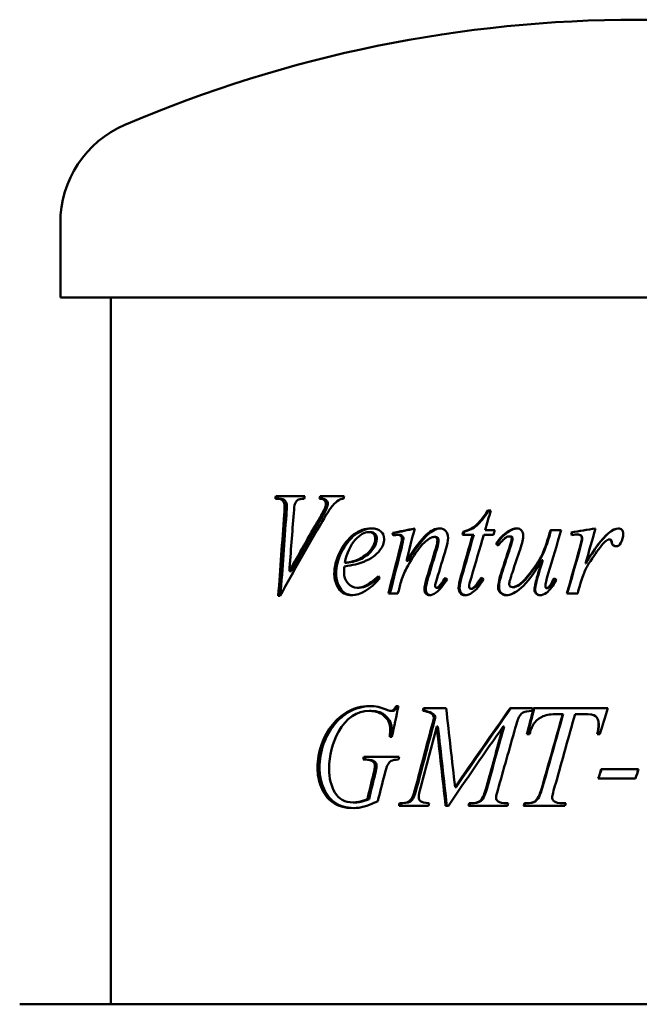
# Model space of a CAD drawing. Header units: millimetres. Extents: x 238 to 1022, y 218 to 673.
# Tile 3 of 4: x 612 to 803, y 370 to 673. Entities that reach past the tile are written whole.
import ezdxf

# ---------------------------------------------------------------- set-up
doc = ezdxf.new("R2010")
doc.units = ezdxf.units.MM
doc.header["$LTSCALE"] = 3
doc.layers.add('Widoczne (ISO)', color=7, linetype='Continuous', lineweight=50)

msp = doc.modelspace()

# ---------------------------------------------------------------- linework, layer by layer
at = {"layer": 'Widoczne (ISO)'}
for p, q in [((624.93, 587.5), (624.93, 610.5)), ((979.93, 587.5), (624.93, 587.5)), ((640.43, 370), (640.43, 587.5)), ((691.09, 525.6), (691.68, 525.6)), ((700.17, 526.41), (691.25, 526.41)), ((692.36, 525.6), (691.68, 525.6)), ((705.3, 525.6), (704.7, 525.6)), ((712.24, 526.41), (704.91, 526.41)), ((706.96, 522.84), (706.37, 522.84)), ((757.33, 521.95), (756.39, 521.95)), ((720.34, 515.34), (719.83, 515.34)), ((749.15, 515.38), (748.81, 515.38)), ((758.56, 515.92), (755.62, 515.92)), ((762.88, 515.48), (762.63, 515.48)), ((779.02, 515.92), (775.7, 515.92)), ((782.16, 515.21), (782.03, 515.21)), ((727.59, 515.07), (727.12, 515.07)), ((729.28, 514.48), (728.82, 514.48)), ((740.32, 513.84), (739.94, 513.84)), ((748.61, 514.5), (751.81, 514.5)), ((752.12, 514.5), (751.81, 514.5)), ((755.2, 514.5), (758.21, 514.5)), ((763.35, 514.01), (763.11, 514.01)), ((775.36, 514.09), (775.19, 514.09)), ((784.04, 514.6), (783.93, 514.6)), ((785.16, 514.26), (785.05, 514.26)), ((793.92, 513.06), (793.87, 513.06)), ((794.53, 512.32), (794.48, 512.32)), ((759.21, 511.71), (758.94, 511.71)), ((731.8, 506.46), (731.37, 506.46)), ((773.32, 506.63), (773.14, 506.63)), ((696.04, 503.25), (695.38, 503.25)), ((712.98, 505.85), (712.42, 505.85)), ((786.59, 505.68), (786.49, 505.68)), ((716.82, 498.2), (716.29, 498.2)), ((741.07, 498.15), (740.69, 498.15)), ((741.58, 498.42), (741.21, 498.42)), ((751.5, 497.86), (751.18, 497.86)), ((752.72, 498.59), (752.41, 498.59)), ((764.27, 498.37), (764.04, 498.37)), ((774.71, 498.06), (774.54, 498.06)), ((691.98, 495.73), (692.57, 495.73)), ((725.85, 496.41), (728.78, 496.41)), ((780.74, 496.41), (784.1, 496.41)), ((728.93, 461.77), (728.21, 461.77)), ((743.62, 461.09), (736.63, 461.09)), ((770.21, 461.09), (763.3, 461.09)), ((770.21, 461.09), (770.21, 460.28)), ((793.35, 461.09), (770.52, 461.09)), ((720.57, 460.28), (720.06, 460.28)), ((726.96, 460.28), (726.5, 460.28)), ((736.84, 460.28), (736.43, 460.28)), ((740.35, 458.41), (739.96, 458.41)), ((777.78, 459.3), (779.48, 459.3)), ((779.62, 459.3), (779.48, 459.3)), ((783.27, 459.3), (785.73, 459.3)), ((785.83, 459.3), (785.73, 459.3)), ((741.09, 455.5), (740.71, 455.5)), ((761.42, 455.5), (761.16, 455.5)), ((726.24, 452.31), (726.95, 452.31)), ((768.46, 453.12), (769.25, 453.12)), ((790.08, 453.12), (790.88, 453.12)), ((729.15, 446.16), (718.27, 446.16)), ((718.06, 445.3), (718.59, 445.3)), ((719.1, 445.3), (718.59, 445.3)), ((721.68, 444.66), (721.18, 444.66)), ((802.78, 442.39), (791.32, 442.39)), ((790.42, 439.44), (801.88, 439.44)), ((746.69, 436.82), (746.35, 436.82)), ((734.44, 436.01), (734.02, 436.01)), ((715.53, 432.12), (714.99, 432.12)), ((719.9, 433.17), (719.38, 433.17)), ((729.11, 431.09), (738.16, 431.09)), ((729.85, 431.9), (729.3, 431.9)), ((730.3, 431.9), (729.85, 431.9)), ((733.12, 432.9), (732.69, 432.9)), ((743.46, 431.09), (744.31, 431.09)), ((750.51, 431.09), (762.47, 431.09)), ((751.3, 431.9), (750.72, 431.9)), ((751.61, 431.9), (751.3, 431.9)), ((754.02, 432.39), (753.72, 432.39)), ((762.66, 431.9), (762.16, 431.9)), ((767.45, 431.09), (780.16, 431.09)), ((768.26, 431.9), (767.69, 431.9)), ((768.47, 431.9), (768.26, 431.9)), ((771.05, 432.46), (770.86, 432.46)), ((780.4, 431.9), (779.41, 431.9)), ((612.43, 370), (792.43, 370)), ((1022.43, 370), (792.43, 370))]:
    msp.add_line(p, q, dxfattribs=at)
for centre, radius, start, end in [((802.43, 273), 400, 66.7905, 113.2095), ((657.71, 610.5), 32.78, 113.2095, 180)]:
    msp.add_arc(centre, radius, start, end, dxfattribs=at)
for points in [[(691.09, 525.6), (691.14, 525.87), (691.19, 526.14), (691.25, 526.41)], [(691.77, 525.6), (691.83, 525.87), (691.88, 526.14), (691.93, 526.41)], [(700.17, 526.41), (700.1, 526.14), (700.04, 525.87), (699.98, 525.6)], [(704.7, 525.6), (704.77, 525.87), (704.84, 526.14), (704.91, 526.41)], [(705.3, 525.6), (705.37, 525.87), (705.44, 526.14), (705.51, 526.41)], [(712.06, 525.6), (711.46, 525.54), (710.99, 525.4), (710.64, 525.19)], [(712.24, 526.41), (712.18, 526.14), (712.12, 525.87), (712.06, 525.6)], [(693.8, 520.7), (693.89, 521.98), (693.93, 522.84), (693.93, 523.28)], [(694.47, 520.7), (694.56, 521.98), (694.6, 522.84), (694.6, 523.28)], [(697.06, 523.91), (696.95, 523.59), (696.84, 522.66), (696.73, 521.14)], [(704.44, 519.23), (705.46, 520.96), (706.1, 522.17), (706.37, 522.84)], [(705.05, 519.23), (706.06, 520.96), (706.7, 522.17), (706.96, 522.84)], [(706.37, 522.84), (706.54, 523.29), (706.62, 523.69), (706.62, 524.04)], [(706.96, 522.84), (707.13, 523.29), (707.21, 523.69), (707.21, 524.04)], [(757.33, 521.95), (756.76, 519.94), (756.19, 517.93), (755.62, 515.92)], [(691.98, 495.73), (692.58, 504.05), (693.19, 512.38), (693.8, 520.7)], [(705.56, 518.69), (701.05, 511.04), (696.71, 503.38), (692.57, 495.73)], [(692.68, 495.92), (693.27, 504.18), (693.87, 512.44), (694.47, 520.7)], [(696.73, 521.14), (696.27, 515.18), (695.82, 509.22), (695.38, 503.25)], [(695.38, 503.25), (698.31, 508.58), (701.33, 513.91), (704.44, 519.23)], [(696.04, 503.25), (698.95, 508.58), (701.96, 513.91), (705.05, 519.23)], [(727.12, 515.07), (729.37, 515.52), (731.65, 515.98), (733.95, 516.44)], [(727.59, 515.07), (729.68, 515.49), (731.79, 515.92), (733.93, 516.35)], [(733.95, 516.44), (733.09, 513.11), (732.22, 509.79), (731.37, 506.46)], [(748.61, 514.5), (748.68, 514.8), (748.75, 515.09), (748.81, 515.38)], [(748.94, 514.5), (749.01, 514.8), (749.08, 515.09), (749.15, 515.38)], [(758.56, 515.92), (758.44, 515.45), (758.32, 514.98), (758.21, 514.5)], [(758.94, 511.71), (760.1, 513.42), (761.33, 514.68), (762.63, 515.48)], [(759.21, 511.71), (760.36, 513.42), (761.59, 514.68), (762.88, 515.48)], [(762.63, 515.48), (763.63, 516.12), (764.55, 516.44), (765.39, 516.44)], [(762.88, 515.48), (763.82, 516.09), (764.69, 516.41), (765.5, 516.44)], [(779.02, 515.92), (777.68, 511.46), (776.35, 507), (775.02, 502.54)], [(775.19, 514.09), (775.36, 514.7), (775.53, 515.31), (775.7, 515.92)], [(775.36, 514.09), (775.53, 514.7), (775.7, 515.31), (775.87, 515.92)], [(782.03, 515.21), (784.53, 515.62), (787.05, 516.03), (789.56, 516.44)], [(782.32, 514.4), (782.22, 514.67), (782.13, 514.94), (782.03, 515.21)], [(782.16, 515.21), (784.62, 515.62), (787.09, 516.02), (789.56, 516.42)], [(782.44, 514.42), (782.34, 514.69), (782.25, 514.95), (782.16, 515.21)], [(789.56, 516.44), (788.54, 512.85), (787.51, 509.26), (786.49, 505.68)], [(793.55, 514.94), (794.76, 515.94), (795.74, 516.44), (796.49, 516.44)], [(793.6, 514.94), (794.79, 515.93), (795.76, 516.43), (796.51, 516.44)], [(724.55, 513.23), (724.55, 512), (724.12, 510.83), (723.25, 509.72)], [(727.3, 514.26), (727.24, 514.53), (727.18, 514.8), (727.12, 515.07)], [(728.01, 514.38), (727.78, 514.34), (727.54, 514.3), (727.3, 514.26)], [(727.74, 514.33), (727.69, 514.58), (727.64, 514.82), (727.59, 515.07)], [(728.82, 514.48), (728.68, 514.48), (728.41, 514.44), (728.01, 514.38)], [(729.39, 510.29), (729.81, 511.94), (730.02, 512.93), (730.02, 513.28)], [(729.84, 510.29), (730.26, 511.94), (730.47, 512.93), (730.47, 513.28)], [(739.94, 513.84), (739.53, 513.84), (739.03, 513.66), (738.45, 513.3)], [(740.41, 510.26), (740.76, 511.37), (740.93, 512.23), (740.93, 512.84)], [(740.8, 510.26), (741.14, 511.37), (741.31, 512.23), (741.31, 512.84)], [(744.21, 513.55), (744.21, 512.66), (743.99, 511.5), (743.55, 510.04)], [(748.14, 501.71), (749.36, 505.97), (750.58, 510.24), (751.81, 514.5)], [(748.48, 501.71), (749.69, 505.97), (750.9, 510.24), (752.12, 514.5)], [(755.2, 514.5), (753.91, 510.16), (752.64, 505.83), (751.37, 501.49)], [(762.99, 510.31), (763.53, 511.94), (763.8, 512.97), (763.8, 513.37)], [(763.23, 510.31), (763.77, 511.94), (764.04, 512.97), (764.04, 513.37)], [(767.35, 514.23), (767.35, 513.43), (767.02, 512.02), (766.35, 509.99)], [(783.93, 514.6), (783.64, 514.6), (783.1, 514.53), (782.32, 514.4)], [(785.05, 514.26), (784.76, 514.49), (784.38, 514.6), (783.93, 514.6)], [(785.16, 514.26), (784.87, 514.49), (784.49, 514.6), (784.04, 514.6)], [(784.66, 510.16), (785.13, 511.76), (785.37, 512.9), (785.37, 513.57)], [(784.77, 510.16), (785.24, 511.76), (785.47, 512.9), (785.47, 513.57)], [(785.37, 513.57), (785.37, 513.85), (785.26, 514.08), (785.05, 514.26)], [(785.47, 513.57), (785.47, 513.85), (785.37, 514.08), (785.16, 514.26)], [(786.49, 505.68), (789.09, 510.09), (791.44, 513.18), (793.55, 514.94)], [(786.59, 505.68), (789.17, 510.09), (791.51, 513.18), (793.6, 514.94)], [(793.16, 512.88), (792.77, 512.67), (792.19, 512.09), (791.42, 511.14)], [(793.87, 513.06), (793.61, 513.06), (793.37, 513), (793.16, 512.88)], [(794.28, 512.88), (794.17, 513), (794.03, 513.06), (793.87, 513.06)], [(794.33, 512.88), (794.22, 513), (794.08, 513.06), (793.92, 513.06)], [(794.48, 512.32), (794.45, 512.6), (794.38, 512.79), (794.28, 512.88)], [(794.53, 512.32), (794.5, 512.6), (794.43, 512.79), (794.33, 512.88)], [(798.08, 514.75), (798.08, 513.78), (797.83, 512.86), (797.32, 511.98)], [(723.25, 509.72), (722.11, 508.27), (720.44, 507.09), (718.27, 506.19)], [(725.85, 496.41), (727.02, 501.04), (728.2, 505.66), (729.39, 510.29)], [(726.32, 496.41), (727.49, 501.04), (728.66, 505.66), (729.84, 510.29)], [(737.71, 501.36), (738.61, 504.33), (739.51, 507.3), (740.41, 510.26)], [(738.11, 501.36), (739, 504.33), (739.9, 507.3), (740.8, 510.26)], [(743.55, 510.04), (742.6, 506.96), (741.65, 503.88), (740.71, 500.8)], [(759.6, 511.22), (759.38, 511.38), (759.16, 511.54), (758.94, 511.71)], [(759.7, 511.34), (759.54, 511.46), (759.37, 511.58), (759.21, 511.71)], [(760.76, 503.47), (761.5, 505.75), (762.24, 508.03), (762.99, 510.31)], [(761.02, 503.47), (761.75, 505.75), (762.49, 508.03), (763.23, 510.31)], [(766.35, 509.99), (765.56, 507.64), (764.77, 505.29), (763.99, 502.93)], [(780.74, 496.41), (782.05, 501), (783.35, 505.58), (784.66, 510.16)], [(780.88, 496.41), (782.17, 501), (783.47, 505.58), (784.77, 510.16)], [(791.42, 511.14), (790.2, 509.71), (788.87, 507.84), (787.44, 505.53)], [(797.32, 511.98), (796.98, 511.31), (796.47, 510.97), (795.8, 510.97)], [(718.27, 506.19), (716.83, 505.59), (714.83, 505.11), (712.3, 504.77)], [(712.42, 505.85), (714.29, 506.09), (715.82, 506.52), (717.02, 507.12)], [(712.98, 505.85), (714.83, 506.09), (716.36, 506.52), (717.55, 507.12)], [(771.1, 499.62), (771.34, 500.64), (772.02, 502.97), (773.14, 506.63)], [(771.29, 499.62), (771.53, 500.64), (772.21, 502.97), (773.32, 506.63)], [(712.3, 504.77), (712.23, 504.04), (712.2, 503.42), (712.2, 502.93)], [(731.43, 504.18), (730.76, 502.92), (730.19, 501.55), (729.74, 500.07)], [(759.62, 498.37), (759.62, 499.49), (760, 501.18), (760.76, 503.47)], [(759.89, 498.37), (759.89, 499.49), (760.26, 501.18), (761.02, 503.47)], [(787.44, 505.53), (786.82, 504.55), (786.29, 503.45), (785.85, 502.22)], [(723.18, 501.09), (720.13, 497.63), (717.28, 495.9), (714.62, 495.9)], [(722.8, 501.73), (722.93, 501.52), (723.05, 501.31), (723.18, 501.09)], [(729.74, 500.07), (729.42, 498.85), (729.1, 497.63), (728.78, 496.41)], [(736.92, 497.71), (736.92, 498.43), (737.18, 499.65), (737.71, 501.36)], [(737.33, 497.71), (737.33, 498.43), (737.59, 499.65), (738.11, 501.36)], [(740.71, 500.8), (740.39, 499.74), (740.23, 499.09), (740.23, 498.86)], [(743.94, 500.83), (742.72, 498.9), (741.58, 497.53), (740.5, 496.73)], [(741.21, 498.42), (741.84, 499.03), (742.54, 499.97), (743.3, 501.24)], [(741.58, 498.42), (742.19, 499), (742.85, 499.88), (743.56, 501.07)], [(743.3, 501.24), (743.51, 501.1), (743.73, 500.96), (743.94, 500.83)], [(747.43, 498.06), (747.43, 498.86), (747.67, 500.07), (748.14, 501.71)], [(747.77, 498.06), (747.77, 498.86), (748.01, 500.07), (748.48, 501.71)], [(751.37, 501.49), (750.9, 500), (750.67, 499.04), (750.67, 498.59)], [(755.13, 500.78), (753.91, 498.82), (752.75, 497.45), (751.65, 496.68)], [(752.41, 498.59), (752.71, 498.89), (753.38, 499.8), (754.42, 501.32)], [(752.72, 498.59), (753.01, 498.88), (753.64, 499.74), (754.62, 501.17)], [(754.42, 501.32), (754.66, 501.14), (754.89, 500.96), (755.13, 500.78)], [(763.99, 502.93), (763.34, 501.02), (763.01, 499.81), (763.01, 499.31)], [(775.02, 502.54), (774.43, 500.55), (774.13, 499.29), (774.13, 498.77)], [(777.54, 500.56), (776.54, 498.76), (775.51, 497.46), (774.45, 496.66)], [(776.89, 501.07), (777.1, 500.9), (777.32, 500.73), (777.54, 500.56)], [(785.85, 502.22), (785.24, 500.56), (784.89, 499.55), (784.8, 499.21)], [(740.69, 498.15), (740.82, 498.15), (741, 498.24), (741.21, 498.42)], [(741.07, 498.15), (741.2, 498.15), (741.37, 498.24), (741.58, 498.42)], [(751.18, 497.86), (751.49, 497.86), (751.9, 498.1), (752.41, 498.59)], [(751.5, 497.86), (751.8, 497.86), (752.21, 498.1), (752.72, 498.59)], [(770.81, 497.64), (770.81, 498.15), (770.9, 498.81), (771.1, 499.62)], [(771, 497.64), (771, 498.15), (771.1, 498.81), (771.29, 499.62)], [(784.8, 499.21), (784.57, 498.28), (784.33, 497.34), (784.1, 496.41)], [(740.5, 496.73), (739.75, 496.18), (739.08, 495.9), (738.49, 495.9)], [(751.65, 496.68), (750.92, 496.16), (750.17, 495.9), (749.42, 495.9)], [(774.45, 496.66), (773.75, 496.15), (773.08, 495.9), (772.42, 495.9)], [(713.02, 459.86), (715.22, 461.14), (717.57, 461.77), (720.06, 461.77)], [(713.57, 459.86), (715.69, 461.09), (717.93, 461.73), (720.31, 461.77)], [(720.06, 461.77), (721.9, 461.77), (723.6, 461.41), (725.13, 460.69)], [(725.13, 460.69), (725.75, 460.42), (726.21, 460.28), (726.5, 460.28)], [(728.93, 461.77), (728.27, 458.62), (727.61, 455.47), (726.95, 452.31)], [(736.43, 460.28), (736.5, 460.55), (736.56, 460.82), (736.63, 461.09)], [(736.84, 460.28), (736.9, 460.55), (736.97, 460.82), (737.04, 461.09)], [(743.62, 461.09), (744.53, 453), (745.44, 444.91), (746.35, 436.82)], [(746.35, 436.82), (751.9, 444.91), (757.56, 453), (763.3, 461.09)], [(746.69, 436.82), (752.21, 444.91), (757.84, 453), (763.54, 461.09)], [(768.46, 453.12), (769.14, 455.78), (769.83, 458.43), (770.52, 461.09)], [(768.66, 453.12), (769.35, 455.78), (770.03, 458.43), (770.72, 461.09)], [(793.35, 461.09), (792.53, 458.43), (791.71, 455.78), (790.88, 453.12)], [(720.06, 460.28), (716.06, 460.28), (712.9, 458.13), (710.48, 453.83)], [(734.02, 436.01), (735.98, 443.48), (737.96, 450.95), (739.96, 458.41)], [(734.44, 436.01), (736.39, 443.48), (738.36, 450.95), (740.35, 458.41)], [(770.21, 460.28), (768.65, 460.16), (767.74, 460.05), (767.47, 459.93)], [(773.43, 438), (775.44, 445.1), (777.46, 452.2), (779.48, 459.3)], [(773.61, 438), (775.61, 445.1), (777.61, 452.2), (779.62, 459.3)], [(783.27, 459.3), (781.29, 452.23), (779.32, 445.16), (777.35, 438.1)], [(789.51, 458.68), (789.03, 459.09), (787.76, 459.3), (785.73, 459.3)], [(789.59, 458.68), (789.11, 459.09), (787.85, 459.3), (785.83, 459.3)], [(790.49, 456.23), (790.49, 457.31), (790.17, 458.13), (789.51, 458.68)], [(790.57, 456.23), (790.57, 457.31), (790.24, 458.13), (789.59, 458.68)], [(726.24, 452.31), (726.35, 453.42), (726.41, 454.24), (726.41, 454.76)], [(726.71, 452.31), (726.82, 453.42), (726.88, 454.24), (726.88, 454.76)], [(740.71, 455.5), (739.07, 449.31), (737.44, 443.11), (735.82, 436.92)], [(743.46, 431.09), (742.54, 439.22), (741.62, 447.36), (740.71, 455.5)], [(743.82, 431.09), (742.91, 439.22), (742, 447.36), (741.09, 455.5)], [(761.16, 455.5), (755.45, 447.36), (749.82, 439.22), (744.31, 431.09)], [(756.35, 438.1), (757.94, 443.9), (759.55, 449.7), (761.16, 455.5)], [(756.63, 438.1), (758.22, 443.9), (759.81, 449.7), (761.42, 455.5)], [(764.87, 454.96), (763.07, 448.61), (761.27, 442.26), (759.48, 435.91)], [(790.08, 453.12), (790.35, 454.28), (790.49, 455.32), (790.49, 456.23)], [(790.15, 453.12), (790.43, 454.28), (790.57, 455.32), (790.57, 456.23)], [(710.48, 453.83), (708.55, 450.43), (707.61, 446.63), (707.61, 442.41)], [(718.06, 445.3), (718.13, 445.59), (718.2, 445.87), (718.27, 446.16)], [(718.58, 445.3), (718.65, 445.59), (718.72, 445.87), (718.79, 446.16)], [(729.15, 446.16), (729.08, 445.87), (729.02, 445.59), (728.95, 445.3)], [(721.18, 444.66), (720.64, 445.09), (719.77, 445.3), (718.59, 445.3)], [(721.68, 444.66), (721.15, 445.09), (720.29, 445.3), (719.1, 445.3)], [(721.67, 443.44), (721.67, 443.98), (721.51, 444.39), (721.18, 444.66)], [(721.27, 440.89), (721.53, 441.95), (721.67, 442.8), (721.67, 443.44)], [(722.17, 443.44), (722.17, 443.98), (722.01, 444.39), (721.68, 444.66)], [(721.77, 440.89), (722.03, 441.95), (722.17, 442.8), (722.17, 443.44)], [(725.57, 443.61), (725.35, 443.22), (725, 442.06), (724.51, 440.13)], [(790.42, 439.44), (790.72, 440.42), (791.02, 441.41), (791.32, 442.39)], [(790.49, 439.44), (790.79, 440.42), (791.09, 441.41), (791.39, 442.39)], [(802.78, 442.39), (802.48, 441.41), (802.18, 440.42), (801.88, 439.44)], [(802.78, 442.39), (802.66, 442), (802.55, 441.62), (802.43, 441.23)], [(719.38, 433.17), (720.01, 435.74), (720.64, 438.32), (721.27, 440.89)], [(719.9, 433.17), (720.52, 435.74), (721.14, 438.32), (721.77, 440.89)], [(724.51, 440.13), (723.87, 437.61), (723.22, 435.08), (722.58, 432.56)], [(735.82, 436.92), (735.41, 435.35), (735.2, 434.29), (735.2, 433.73)], [(777.35, 438.1), (776.6, 435.71), (776.23, 434.24), (776.23, 433.68)], [(732.69, 432.9), (733.12, 433.37), (733.56, 434.41), (734.02, 436.01)], [(733.12, 432.9), (733.55, 433.37), (733.99, 434.41), (734.44, 436.01)], [(759.48, 435.91), (759.17, 434.93), (759.01, 434.17), (759.01, 433.61)], [(759.01, 433.61), (759.01, 433.1), (759.2, 432.72), (759.58, 432.46)], [(729.11, 431.09), (729.17, 431.36), (729.24, 431.63), (729.3, 431.9)], [(729.56, 431.09), (729.62, 431.36), (729.69, 431.63), (729.75, 431.9)], [(729.85, 431.9), (731.15, 431.9), (732.1, 432.23), (732.69, 432.9)], [(730.3, 431.9), (731.59, 431.9), (732.53, 432.23), (733.12, 432.9)], [(738.38, 431.9), (738.31, 431.63), (738.23, 431.36), (738.16, 431.09)], [(750.51, 431.09), (750.58, 431.36), (750.65, 431.63), (750.72, 431.9)], [(750.83, 431.09), (750.9, 431.36), (750.97, 431.63), (751.03, 431.9)], [(751.3, 431.9), (752.35, 431.9), (753.16, 432.06), (753.72, 432.39)], [(751.61, 431.9), (752.66, 431.9), (753.46, 432.06), (754.02, 432.39)], [(759.58, 432.46), (760.13, 432.08), (760.99, 431.9), (762.16, 431.9)], [(762.66, 431.9), (762.59, 431.63), (762.53, 431.36), (762.47, 431.09)], [(767.45, 431.09), (767.53, 431.36), (767.61, 431.63), (767.69, 431.9)], [(767.67, 431.09), (767.74, 431.36), (767.82, 431.63), (767.9, 431.9)], [(768.26, 431.9), (769.38, 431.9), (770.25, 432.08), (770.86, 432.46)], [(768.47, 431.9), (769.59, 431.9), (770.45, 432.08), (771.05, 432.46)], [(780.4, 431.9), (780.32, 431.63), (780.24, 431.36), (780.16, 431.09)]]:
    msp.add_open_spline(points, degree=3, dxfattribs=at)
for points, knots in [([(693.93, 523.28), (693.93, 523.95), (693.75, 524.5), (693.39, 524.94), (693.02, 525.38), (692.45, 525.6), (691.68, 525.6)], [0, 0, 0, 0, 1, 1, 1, 2, 2, 2, 2]), ([(694.6, 523.28), (694.6, 523.95), (694.42, 524.5), (694.06, 524.94), (693.7, 525.38), (693.13, 525.6), (692.36, 525.6)], [0, 0, 0, 0, 1, 1, 1, 2, 2, 2, 2]), ([(699.98, 525.6), (698.98, 525.59), (698.3, 525.45), (697.94, 525.2), (697.58, 524.95), (697.28, 524.52), (697.06, 523.91)], [0, 0, 0, 0, 1, 1, 1, 2, 2, 2, 2]), ([(706.62, 524.04), (706.62, 524.43), (706.49, 524.77), (706.22, 525.07), (705.95, 525.36), (705.44, 525.54), (704.7, 525.6)], [0, 0, 0, 0, 1, 1, 1, 2, 2, 2, 2]), ([(707.21, 524.04), (707.21, 524.43), (707.08, 524.77), (706.81, 525.07), (706.54, 525.36), (706.04, 525.54), (705.3, 525.6)], [0, 0, 0, 0, 1, 1, 1, 2, 2, 2, 2]), ([(710.64, 525.19), (709.97, 524.8), (709.3, 524.21), (708.65, 523.44), (708, 522.66), (706.96, 521.08), (705.56, 518.69)], [0, 0, 0, 0, 1, 1, 1, 2, 2, 2, 2]), ([(748.81, 515.38), (750.36, 515.83), (751.67, 516.49), (752.74, 517.37), (753.81, 518.25), (755.03, 519.78), (756.39, 521.95)], [0, 0, 0, 0, 1, 1, 1, 2, 2, 2, 2]), ([(749.15, 515.38), (750.68, 515.83), (751.98, 516.49), (753.05, 517.37), (754.11, 518.25), (755.32, 519.78), (756.68, 521.95)], [0, 0, 0, 0, 1, 1, 1, 2, 2, 2, 2]), ([(709.21, 502.42), (709.21, 504.62), (709.76, 506.88), (710.88, 509.17), (712, 511.47), (713.41, 513.25), (715.14, 514.53), (716.87, 515.8), (718.67, 516.44), (720.55, 516.44)], [0, 0, 0, 0, 1, 1, 1, 2, 2, 2, 3, 3, 3, 3]), ([(709.79, 502.42), (709.79, 504.62), (710.33, 506.88), (711.45, 509.17), (712.56, 511.47), (713.96, 513.25), (715.68, 514.53), (717.32, 515.74), (719.03, 516.38), (720.8, 516.43)], [0, 0, 0, 0, 1, 1, 1, 2, 2, 2, 2.954994, 2.954994, 2.954994, 2.954994]), ([(719.83, 515.34), (718.49, 515.34), (717.09, 514.53), (715.63, 512.93), (714.17, 511.33), (713.1, 508.97), (712.42, 505.85)], [0, 0, 0, 0, 1, 1, 1, 2, 2, 2, 2]), ([(721.82, 513.25), (721.82, 513.87), (721.64, 514.38), (721.3, 514.76), (720.95, 515.14), (720.46, 515.34), (719.83, 515.34)], [0, 0, 0, 0, 1, 1, 1, 2, 2, 2, 2]), ([(722.31, 513.25), (722.31, 513.87), (722.14, 514.38), (721.8, 514.76), (721.45, 515.14), (720.97, 515.34), (720.34, 515.34)], [0, 0, 0, 0, 1, 1, 1, 2, 2, 2, 2]), ([(720.55, 516.44), (721.9, 516.44), (722.91, 516.12), (723.57, 515.48), (724.22, 514.84), (724.55, 514.09), (724.55, 513.23)], [0, 0, 0, 0, 1, 1, 1, 2, 2, 2, 2]), ([(731.37, 506.46), (734.01, 510.53), (736.07, 513.21), (737.5, 514.5), (738.94, 515.79), (740.34, 516.44), (741.68, 516.44)], [0, 0, 0, 0, 1, 1, 1, 2, 2, 2, 2]), ([(731.8, 506.46), (734.43, 510.53), (736.48, 513.21), (737.91, 514.5), (739.26, 515.73), (740.58, 516.37), (741.85, 516.43)], [0, 0, 0, 0, 1, 1, 1, 1.949028, 1.949028, 1.949028, 1.949028]), ([(741.68, 516.44), (742.41, 516.44), (743.02, 516.17), (743.49, 515.63), (743.97, 515.09), (744.21, 514.4), (744.21, 513.55)], [0, 0, 0, 0, 1, 1, 1, 2, 2, 2, 2]), ([(765.39, 516.44), (765.97, 516.44), (766.44, 516.23), (766.8, 515.81), (767.17, 515.4), (767.35, 514.87), (767.35, 514.23)], [0, 0, 0, 0, 1, 1, 1, 2, 2, 2, 2]), ([(796.49, 516.44), (796.98, 516.44), (797.36, 516.3), (797.65, 516.01), (797.94, 515.72), (798.08, 515.3), (798.08, 514.75)], [0, 0, 0, 0, 1, 1, 1, 2, 2, 2, 2]), ([(717.02, 507.12), (718.6, 507.94), (719.8, 508.91), (720.61, 510.04), (721.41, 511.17), (721.82, 512.24), (721.82, 513.25)], [0, 0, 0, 0, 1, 1, 1, 2, 2, 2, 2]), ([(717.55, 507.12), (719.12, 507.94), (720.31, 508.91), (721.11, 510.04), (721.91, 511.17), (722.31, 512.24), (722.31, 513.25)], [0, 0, 0, 0, 1, 1, 1, 2, 2, 2, 2]), ([(730.02, 513.28), (730.02, 513.59), (729.91, 513.86), (729.67, 514.11), (729.44, 514.35), (729.16, 514.48), (728.82, 514.48)], [0, 0, 0, 0, 1, 1, 1, 2, 2, 2, 2]), ([(730.47, 513.28), (730.47, 513.59), (730.36, 513.86), (730.12, 514.11), (729.89, 514.35), (729.61, 514.48), (729.28, 514.48)], [0, 0, 0, 0, 1, 1, 1, 2, 2, 2, 2]), ([(738.45, 513.3), (737.37, 512.65), (736.25, 511.56), (735.09, 510.03), (733.93, 508.5), (732.71, 506.55), (731.43, 504.18)], [0, 0, 0, 0, 1, 1, 1, 2, 2, 2, 2]), ([(740.93, 512.84), (740.93, 513.13), (740.84, 513.37), (740.64, 513.56), (740.44, 513.75), (740.21, 513.84), (739.94, 513.84)], [0, 0, 0, 0, 1, 1, 1, 2, 2, 2, 2]), ([(741.31, 512.84), (741.31, 513.13), (741.22, 513.37), (741.02, 513.56), (740.83, 513.75), (740.59, 513.84), (740.32, 513.84)], [0, 0, 0, 0, 1, 1, 1, 2, 2, 2, 2]), ([(763.11, 514.01), (762.74, 514.01), (762.38, 513.9), (762.03, 513.68), (761.67, 513.46), (760.86, 512.64), (759.6, 511.22)], [0, 0, 0, 0, 1, 1, 1, 2, 2, 2, 2]), ([(763.8, 513.37), (763.8, 513.54), (763.73, 513.68), (763.58, 513.82), (763.44, 513.95), (763.28, 514.01), (763.11, 514.01)], [0, 0, 0, 0, 1, 1, 1, 2, 2, 2, 2]), ([(764.04, 513.37), (764.04, 513.54), (763.97, 513.68), (763.82, 513.82), (763.68, 513.95), (763.52, 514.01), (763.35, 514.01)], [0, 0, 0, 0, 1, 1, 1, 2, 2, 2, 2]), ([(764.04, 498.37), (764.53, 498.37), (765.17, 498.62), (765.97, 499.1), (766.76, 499.58), (767.82, 500.66), (769.15, 502.34), (770.48, 504.03), (771.58, 505.6), (772.44, 507.08), (773.31, 508.55), (774.23, 510.88), (775.19, 514.09)], [0, 0, 0, 0, 1, 1, 1, 2, 2, 2, 3, 3, 3, 4, 4, 4, 4]), ([(764.27, 498.37), (764.76, 498.37), (765.4, 498.62), (766.19, 499.1), (766.98, 499.58), (768.04, 500.66), (769.36, 502.34), (770.68, 504.03), (771.77, 505.6), (772.63, 507.08), (773.49, 508.55), (774.4, 510.88), (775.36, 514.09)], [0, 0, 0, 0, 1, 1, 1, 2, 2, 2, 3, 3, 3, 4, 4, 4, 4]), ([(795.8, 510.97), (795.46, 510.97), (795.17, 511.08), (794.93, 511.3), (794.7, 511.52), (794.54, 511.86), (794.48, 512.32)], [0, 0, 0, 0, 1, 1, 1, 2, 2, 2, 2]), ([(795.82, 510.97), (795.49, 510.98), (795.21, 511.09), (794.98, 511.3), (794.74, 511.52), (794.59, 511.86), (794.53, 512.32)], [0.018868, 0.018868, 0.018868, 0.018868, 1, 1, 1, 2, 2, 2, 2]), ([(773.14, 506.63), (770.59, 502.53), (768.46, 499.72), (766.74, 498.19), (765.03, 496.66), (763.46, 495.9), (762.04, 495.9)], [0, 0, 0, 0, 1, 1, 1, 2, 2, 2, 2]), ([(714.62, 495.9), (712.8, 495.9), (711.46, 496.58), (710.56, 497.93), (709.66, 499.29), (709.21, 500.78), (709.21, 502.42)], [0, 0, 0, 0, 1, 1, 1, 2, 2, 2, 2]), ([(714.88, 495.9), (713.22, 495.97), (711.97, 496.65), (711.13, 497.93), (710.23, 499.29), (709.79, 500.78), (709.79, 502.42)], [0.05241, 0.05241, 0.05241, 0.05241, 1, 1, 1, 2, 2, 2, 2]), ([(712.2, 502.93), (712.2, 501.63), (712.59, 500.51), (713.38, 499.59), (714.18, 498.66), (715.14, 498.2), (716.29, 498.2)], [0, 0, 0, 0, 1, 1, 1, 2, 2, 2, 2]), ([(716.29, 498.2), (717.2, 498.2), (718.09, 498.42), (718.94, 498.85), (719.8, 499.29), (721.08, 500.25), (722.8, 501.73)], [0, 0, 0, 0, 1, 1, 1, 2, 2, 2, 2]), ([(716.82, 498.2), (717.73, 498.2), (718.61, 498.42), (719.46, 498.85), (720.25, 499.26), (721.42, 500.12), (722.97, 501.45)], [0, 0, 0, 0, 1, 1, 1, 1.935978, 1.935978, 1.935978, 1.935978]), ([(774.54, 498.06), (774.73, 498.06), (774.94, 498.16), (775.17, 498.37), (775.4, 498.59), (775.97, 499.49), (776.89, 501.07)], [0, 0, 0, 0, 1, 1, 1, 2, 2, 2, 2]), ([(774.71, 498.06), (774.91, 498.06), (775.11, 498.16), (775.34, 498.37), (775.56, 498.58), (776.11, 499.45), (777, 500.99)], [0, 0, 0, 0, 1, 1, 1, 1.981905, 1.981905, 1.981905, 1.981905]), ([(738.49, 495.9), (738.01, 495.9), (737.63, 496.06), (737.35, 496.39), (737.06, 496.72), (736.92, 497.16), (736.92, 497.71)], [0, 0, 0, 0, 1, 1, 1, 2, 2, 2, 2]), ([(738.69, 495.91), (738.3, 495.95), (737.99, 496.11), (737.75, 496.39), (737.47, 496.72), (737.33, 497.16), (737.33, 497.71)], [0.143053, 0.143053, 0.143053, 0.143053, 1, 1, 1, 2, 2, 2, 2]), ([(740.23, 498.86), (740.23, 498.67), (740.28, 498.5), (740.38, 498.36), (740.48, 498.22), (740.58, 498.15), (740.69, 498.15)], [0, 0, 0, 0, 1, 1, 1, 2, 2, 2, 2]), ([(749.42, 495.9), (748.83, 495.9), (748.35, 496.1), (747.98, 496.5), (747.61, 496.9), (747.43, 497.42), (747.43, 498.06)], [0, 0, 0, 0, 1, 1, 1, 2, 2, 2, 2]), ([(749.59, 495.9), (749.08, 495.94), (748.65, 496.13), (748.32, 496.5), (747.95, 496.9), (747.77, 497.42), (747.77, 498.06)], [0.088352, 0.088352, 0.088352, 0.088352, 1, 1, 1, 2, 2, 2, 2]), ([(750.67, 498.59), (750.67, 498.37), (750.72, 498.19), (750.82, 498.06), (750.92, 497.92), (751.04, 497.86), (751.18, 497.86)], [0, 0, 0, 0, 1, 1, 1, 2, 2, 2, 2]), ([(762.04, 495.9), (761.36, 495.9), (760.79, 496.13), (760.32, 496.6), (759.85, 497.06), (759.62, 497.66), (759.62, 498.37)], [0, 0, 0, 0, 1, 1, 1, 2, 2, 2, 2]), ([(762.17, 495.9), (761.55, 495.93), (761.02, 496.16), (760.58, 496.6), (760.12, 497.06), (759.89, 497.66), (759.89, 498.37)], [0.056967, 0.056967, 0.056967, 0.056967, 1, 1, 1, 2, 2, 2, 2]), ([(763.01, 499.31), (763.01, 499.01), (763.1, 498.78), (763.29, 498.62), (763.47, 498.46), (763.72, 498.37), (764.04, 498.37)], [0, 0, 0, 0, 1, 1, 1, 2, 2, 2, 2]), ([(772.42, 495.9), (771.94, 495.9), (771.55, 496.06), (771.25, 496.39), (770.96, 496.72), (770.81, 497.13), (770.81, 497.64)], [0, 0, 0, 0, 1, 1, 1, 2, 2, 2, 2]), ([(772.52, 495.9), (772.08, 495.92), (771.72, 496.08), (771.44, 496.39), (771.15, 496.72), (771, 497.13), (771, 497.64)], [0.061593, 0.061593, 0.061593, 0.061593, 1, 1, 1, 2, 2, 2, 2]), ([(774.13, 498.77), (774.13, 498.52), (774.17, 498.34), (774.24, 498.23), (774.31, 498.11), (774.41, 498.06), (774.54, 498.06)], [0, 0, 0, 0, 1, 1, 1, 2, 2, 2, 2]), ([(726.5, 460.28), (726.81, 460.28), (727.09, 460.36), (727.32, 460.53), (727.55, 460.71), (727.85, 461.12), (728.21, 461.77)], [0, 0, 0, 0, 1, 1, 1, 2, 2, 2, 2]), ([(726.96, 460.28), (727.28, 460.28), (727.55, 460.36), (727.78, 460.53), (728.01, 460.71), (728.31, 461.12), (728.67, 461.77)], [0, 0, 0, 0, 1, 1, 1, 2, 2, 2, 2]), ([(704.03, 442.7), (704.03, 445.3), (704.46, 447.77), (705.33, 450.11), (706.2, 452.44), (707.3, 454.42), (708.63, 456.04), (709.96, 457.66), (711.42, 458.93), (713.02, 459.86)], [0, 0, 0, 0, 1, 1, 1, 2, 2, 2, 3, 3, 3, 3]), ([(704.64, 442.7), (704.64, 445.3), (705.07, 447.77), (705.93, 450.11), (706.8, 452.44), (707.88, 454.42), (709.21, 456.04), (710.53, 457.66), (711.98, 458.93), (713.57, 459.86)], [0, 0, 0, 0, 1, 1, 1, 2, 2, 2, 3, 3, 3, 3]), ([(726.41, 454.76), (726.41, 456.22), (725.84, 457.5), (724.7, 458.61), (723.57, 459.72), (722.01, 460.28), (720.06, 460.28)], [0, 0, 0, 0, 1, 1, 1, 2, 2, 2, 2]), ([(726.88, 454.76), (726.88, 456.22), (726.31, 457.5), (725.18, 458.61), (724.06, 459.72), (722.51, 460.28), (720.57, 460.28)], [0, 0, 0, 0, 1, 1, 1, 2, 2, 2, 2]), ([(739.96, 458.41), (739.51, 459.07), (739.08, 459.51), (738.67, 459.74), (738.27, 459.97), (737.52, 460.15), (736.43, 460.28)], [0, 0, 0, 0, 1, 1, 1, 2, 2, 2, 2]), ([(740.35, 458.41), (739.9, 459.07), (739.47, 459.51), (739.07, 459.74), (738.66, 459.97), (737.92, 460.15), (736.84, 460.28)], [0, 0, 0, 0, 1, 1, 1, 2, 2, 2, 2]), ([(767.47, 459.93), (766.99, 459.72), (766.56, 459.29), (766.16, 458.65), (765.76, 458), (765.33, 456.77), (764.87, 454.96)], [0, 0, 0, 0, 1, 1, 1, 2, 2, 2, 2]), ([(777.78, 459.3), (776.01, 459.3), (774.58, 459.08), (773.49, 458.64), (772.41, 458.19), (771.53, 457.55), (770.87, 456.71), (770.2, 455.87), (769.66, 454.67), (769.25, 453.12)], [0, 0, 0, 0, 1, 1, 1, 2, 2, 2, 3, 3, 3, 3]), ([(715.03, 430.4), (712.37, 430.4), (710.27, 430.99), (708.67, 432.18), (707.07, 433.36), (705.91, 434.93), (705.16, 436.88), (704.4, 438.84), (704.03, 440.78), (704.03, 442.7)], [0, 0, 0, 0, 1, 1, 1, 2, 2, 2, 3, 3, 3, 3]), ([(715.28, 430.4), (712.78, 430.44), (710.78, 431.04), (709.25, 432.18), (707.66, 433.36), (706.5, 434.93), (705.76, 436.88), (705.01, 438.84), (704.64, 440.78), (704.64, 442.7)], [0.036225, 0.036225, 0.036225, 0.036225, 1, 1, 1, 2, 2, 2, 3, 3, 3, 3]), ([(707.61, 442.41), (707.61, 439.62), (708.2, 437.2), (709.39, 435.17), (710.58, 433.13), (712.43, 432.12), (714.99, 432.12)], [0, 0, 0, 0, 1, 1, 1, 2, 2, 2, 2]), ([(728.95, 445.3), (727.93, 445.29), (727.2, 445.15), (726.74, 444.9), (726.29, 444.64), (725.9, 444.22), (725.57, 443.61)], [0, 0, 0, 0, 1, 1, 1, 2, 2, 2, 2]), ([(753.72, 432.39), (754.16, 432.61), (754.55, 433.06), (754.9, 433.72), (755.25, 434.38), (755.74, 435.84), (756.35, 438.1)], [0, 0, 0, 0, 1, 1, 1, 2, 2, 2, 2]), ([(754.02, 432.39), (754.46, 432.61), (754.85, 433.06), (755.2, 433.72), (755.55, 434.38), (756.02, 435.84), (756.63, 438.1)], [0, 0, 0, 0, 1, 1, 1, 2, 2, 2, 2]), ([(770.86, 432.46), (771.27, 432.7), (771.65, 433.15), (772, 433.81), (772.34, 434.46), (772.82, 435.86), (773.43, 438)], [0, 0, 0, 0, 1, 1, 1, 2, 2, 2, 2]), ([(771.05, 432.46), (771.46, 432.7), (771.84, 433.15), (772.19, 433.81), (772.53, 434.46), (773, 435.86), (773.61, 438)], [0, 0, 0, 0, 1, 1, 1, 2, 2, 2, 2]), ([(735.2, 433.73), (735.2, 433.19), (735.38, 432.78), (735.74, 432.48), (736.09, 432.19), (736.97, 431.99), (738.38, 431.9)], [0, 0, 0, 0, 1, 1, 1, 2, 2, 2, 2]), ([(776.23, 433.68), (776.23, 433.16), (776.47, 432.73), (776.94, 432.4), (777.4, 432.06), (778.23, 431.9), (779.41, 431.9)], [0, 0, 0, 0, 1, 1, 1, 2, 2, 2, 2]), ([(714.99, 432.12), (715.62, 432.12), (716.22, 432.18), (716.79, 432.31), (717.36, 432.44), (718.22, 432.73), (719.38, 433.17)], [0, 0, 0, 0, 1, 1, 1, 2, 2, 2, 2]), ([(722.58, 432.56), (720.82, 431.69), (719.42, 431.12), (718.36, 430.83), (717.29, 430.54), (716.18, 430.4), (715.03, 430.4)], [0, 0, 0, 0, 1, 1, 1, 2, 2, 2, 2]), ([(715.53, 432.12), (716.16, 432.12), (716.75, 432.18), (717.32, 432.31), (717.88, 432.44), (718.74, 432.73), (719.9, 433.17)], [0, 0, 0, 0, 1, 1, 1, 2, 2, 2, 2])]:
    msp.add_open_spline(points, degree=3, knots=knots, dxfattribs=at)

doc.saveas('drawing.dxf')
